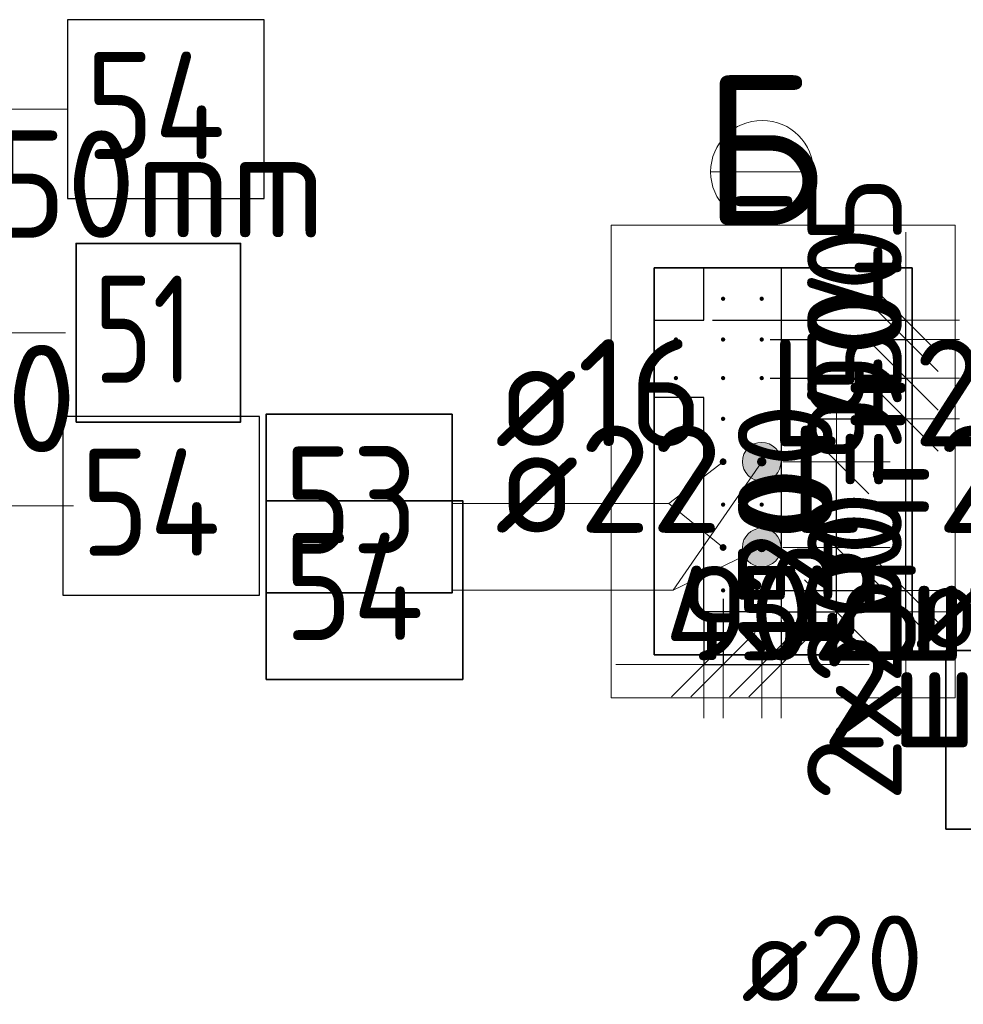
# Model space of a CAD drawing. Header units: millimetres. Extents: x 123094 to 184385, y 26948 to 48500.
# Tile 104 of 108: x 178034 to 180233, y 36292 to 38587. Entities that reach past the tile are written whole.
import ezdxf

# ---------------------------------------------------------------- set-up
doc = ezdxf.new("R2010")
doc.units = ezdxf.units.MM
doc.header["$PDMODE"] = 65
for name, color, linetype, lineweight in [('Standard', 7, 'Continuous', 25), ('Арм.стержн. Выпуски', 180, 'Continuous', 35), ('Размерная линия_ общее', 7, 'Continuous', 13), ('Стена_ общее', 7, 'Continuous', 35)]:
    doc.layers.add(name, color=color, linetype=linetype, lineweight=lineweight)
doc.styles.add('ISOCPEUR', font='ISOCPEUR')
doc.dimstyles.new('DIMSTYLE_5', dxfattribs={"dimtxt": 220, "dimasz": 250, "dimexe": 0, "dimexo": 0, "dimgap": 110, "dimtad": 2, "dimdec": 0, "dimrnd": 5, "dimzin": 12, "dimdsep": 46, "dimtxsty": 'ISOCPEUR', "dimblk1": 'ALL_ML_STRICH', "dimblk2": 'ALL_ML_STRICH', "dimsah": 1, "dimcen": 0, "dimclrd": 7, "dimclre": 256, "dimclrt": 7, "dimadec": 0, "dimazin": 0, "dimtfac": 1, "dimtdec": 0, "dimtix": 1, "dimtmove": 2, "dimatfit": 3, "dimfxl": 0, "dimtvp": 1.2, "dimtzin": 0, "dimlwd": 0, "dimlwe": -3, "dimarcsym": 0})

# ---------------------------------------------------------------- blocks, each defined once
blk = doc.blocks.new('ALL_ML_STRICH')
at = {"color": 0, "linetype": 'ByBlock', "lineweight": -2}
for p, q in [((0, -0.5), (0, 0.5)), ((-0.3, -0.3), (0.3, 0.3)), ((-1, 0), (0.5, 0))]:
    blk.add_line(p, q, dxfattribs=at)
blk = doc.blocks.new('*D228')
at = {"layer": 'DEFPOINTS', "color": 7, "linetype": 'Continuous', "lineweight": 13, "transparency": 33554687}
for p in [(179768.1, 37256.7), (179808.1, 37206.7), (180099.3, 37206.7)]:
    blk.add_point(p, dxfattribs=at)
at = {"layer": 'Размерная линия_ общее', "color": 253, "linetype": 'Continuous', "lineweight": -2, "true_color": 0xa0a0a0, "transparency": 33554687}
for p, q in [((179788.1, 37256.7), (180099.3, 37256.7)), ((179828.1, 37206.7), (180099.3, 37206.7))]:
    blk.add_line(p, q, dxfattribs=at)
at = {"layer": 'Размерная линия_ общее', "color": 7, "linetype": 'Continuous', "lineweight": -2, "transparency": 33554687}
blk.add_line((180099.3, 37206.7), (180099.3, 37256.7), dxfattribs=at)
at = {"layer": 'Размерная линия_ общее', "color": 7, "linetype": 'Continuous', "lineweight": 13, "transparency": 33554687, "xscale": 250, "yscale": 250, "zscale": 250}
for p, rotation in [((180099.3, 37206.7), 270), ((180099.3, 37256.7), 90)]:
    blk.add_blockref('ALL_ML_STRICH', p, dxfattribs=dict(at, rotation=rotation))
at = {"layer": 'Размерная линия_ общее', "color": 7, "linetype": 'Continuous', "lineweight": 13, "transparency": 33554687, "insert": (179979.4, 37287), "char_height": 220, "width": 440, "attachment_point": 5, "rotation": 90, "style": 'ISOCPEUR'}
blk.add_mtext('\\A1;{50}', dxfattribs=at)
blk = doc.blocks.new('*D229')
at = {"layer": 'DEFPOINTS', "color": 7, "linetype": 'Continuous', "lineweight": 13, "transparency": 33554687}
for p in [(179768.1, 37656.7), (179768.1, 37256.7), (180099.3, 37256.7)]:
    blk.add_point(p, dxfattribs=at)
at = {"layer": 'Размерная линия_ общее', "color": 253, "linetype": 'Continuous', "lineweight": -2, "true_color": 0xa0a0a0, "transparency": 33554687}
for p, q in [((179788.1, 37656.7), (180099.3, 37656.7)), ((179788.1, 37256.7), (180099.3, 37256.7))]:
    blk.add_line(p, q, dxfattribs=at)
at = {"layer": 'Размерная линия_ общее', "color": 7, "linetype": 'Continuous', "lineweight": -2, "transparency": 33554687}
blk.add_line((180099.3, 37256.7), (180099.3, 37656.7), dxfattribs=at)
at = {"layer": 'Размерная линия_ общее', "color": 7, "linetype": 'Continuous', "lineweight": 13, "transparency": 33554687, "xscale": 250, "yscale": 250, "zscale": 250}
for p, rotation in [((180099.3, 37656.7), 90), ((180099.3, 37256.7), 270)]:
    blk.add_blockref('ALL_ML_STRICH', p, dxfattribs=dict(at, rotation=rotation))
at = {"layer": 'Размерная линия_ общее', "color": 7, "linetype": 'Continuous', "lineweight": 13, "transparency": 33554687, "insert": (179869.3, 36763.7), "char_height": 220, "width": 11, "attachment_point": 1, "rotation": 90, "line_spacing_factor": 0.60241, "style": 'ISOCPEUR'}
blk.add_mtext('2х200=400', dxfattribs=at)
blk = doc.blocks.new('*D230')
at = {"layer": 'DEFPOINTS', "color": 7, "linetype": 'Continuous', "lineweight": 13, "transparency": 33554687}
for p in [(179763.1, 37751.7), (179768.1, 37656.7), (180099.3, 37656.7)]:
    blk.add_point(p, dxfattribs=at)
at = {"layer": 'Размерная линия_ общее', "color": 253, "linetype": 'Continuous', "lineweight": -2, "true_color": 0xa0a0a0, "transparency": 33554687}
for p, q in [((179783.1, 37751.7), (180099.3, 37751.7)), ((179788.1, 37656.7), (180099.3, 37656.7))]:
    blk.add_line(p, q, dxfattribs=at)
at = {"layer": 'Размерная линия_ общее', "color": 7, "linetype": 'Continuous', "lineweight": -2, "transparency": 33554687}
blk.add_line((180099.3, 37656.7), (180099.3, 37751.7), dxfattribs=at)
at = {"layer": 'Размерная линия_ общее', "color": 7, "linetype": 'Continuous', "lineweight": 13, "transparency": 33554687, "xscale": 250, "yscale": 250, "zscale": 250}
for p, rotation in [((180099.3, 37656.7), 270), ((180099.3, 37751.7), 90)]:
    blk.add_blockref('ALL_ML_STRICH', p, dxfattribs=dict(at, rotation=rotation))
at = {"layer": 'Размерная линия_ общее', "color": 7, "linetype": 'Continuous', "lineweight": 13, "transparency": 33554687, "insert": (179979.3, 37715.2), "char_height": 220, "width": 440, "attachment_point": 5, "rotation": 90, "style": 'ISOCPEUR'}
blk.add_mtext('\\A1;{95}', dxfattribs=at)
blk = doc.blocks.new('*D231')
at = {"layer": 'DEFPOINTS', "color": 7, "linetype": 'Continuous', "lineweight": 13, "transparency": 33554687}
for p in [(179763.1, 37841.7), (179763.1, 37751.7), (180099.3, 37751.7)]:
    blk.add_point(p, dxfattribs=at)
at = {"layer": 'Размерная линия_ общее', "color": 253, "linetype": 'Continuous', "lineweight": -2, "true_color": 0xa0a0a0, "transparency": 33554687}
for p, q in [((179783.1, 37841.7), (180099.3, 37841.7)), ((179783.1, 37751.7), (180099.3, 37751.7))]:
    blk.add_line(p, q, dxfattribs=at)
at = {"layer": 'Размерная линия_ общее', "color": 7, "linetype": 'Continuous', "lineweight": -2, "transparency": 33554687}
blk.add_line((180099.3, 37751.7), (180099.3, 37841.7), dxfattribs=at)
at = {"layer": 'Размерная линия_ общее', "color": 7, "linetype": 'Continuous', "lineweight": 13, "transparency": 33554687, "xscale": 250, "yscale": 250, "zscale": 250}
for p, rotation in [((180099.3, 37751.7), 270), ((180099.3, 37841.7), 90)]:
    blk.add_blockref('ALL_ML_STRICH', p, dxfattribs=dict(at, rotation=rotation))
at = {"layer": 'Размерная линия_ общее', "color": 7, "linetype": 'Continuous', "lineweight": 13, "transparency": 33554687, "insert": (179979.3, 37807.7), "char_height": 220, "width": 440, "attachment_point": 5, "rotation": 90, "style": 'ISOCPEUR'}
blk.add_mtext('\\A1;{90}', dxfattribs=at)
blk = doc.blocks.new('*D232')
at = {"layer": 'DEFPOINTS', "color": 7, "linetype": 'Continuous', "lineweight": 13, "transparency": 33554687}
for p in [(179628.1, 37886.7), (179763.1, 37841.7), (180099.3, 37841.7)]:
    blk.add_point(p, dxfattribs=at)
at = {"layer": 'Размерная линия_ общее', "color": 253, "linetype": 'Continuous', "lineweight": -2, "true_color": 0xa0a0a0, "transparency": 33554687}
for p, q in [((179648.1, 37886.7), (180099.3, 37886.7)), ((179783.1, 37841.7), (180099.3, 37841.7))]:
    blk.add_line(p, q, dxfattribs=at)
at = {"layer": 'Размерная линия_ общее', "color": 7, "linetype": 'Continuous', "lineweight": -2, "transparency": 33554687}
blk.add_line((180099.3, 37841.7), (180099.3, 37886.7), dxfattribs=at)
at = {"layer": 'Размерная линия_ общее', "color": 7, "linetype": 'Continuous', "lineweight": 13, "transparency": 33554687, "xscale": 250, "yscale": 250, "zscale": 250}
for p, rotation in [((180099.3, 37841.7), 270), ((180099.3, 37886.7), 90)]:
    blk.add_blockref('ALL_ML_STRICH', p, dxfattribs=dict(at, rotation=rotation))
at = {"layer": 'Размерная линия_ общее', "color": 7, "linetype": 'Continuous', "lineweight": 13, "transparency": 33554687, "insert": (179979.5, 38062), "char_height": 220, "width": 440, "attachment_point": 5, "rotation": 90, "style": 'ISOCPEUR'}
blk.add_mtext('\\A1;{45}', dxfattribs=at)
blk = doc.blocks.new('*D233')
at = {"layer": 'DEFPOINTS', "color": 7, "linetype": 'Continuous', "lineweight": 13, "transparency": 33554687}
for p in [(179872.9, 37356.7), (179808.1, 37206.7), (179937.6, 37206.7)]:
    blk.add_point(p, dxfattribs=at)
at = {"layer": 'Размерная линия_ общее', "color": 253, "linetype": 'Continuous', "lineweight": -2, "true_color": 0xa0a0a0, "transparency": 33554687}
for p, q in [((179937.6, 37356.7), (179937.6, 37356.7)), ((179828.1, 37206.7), (179937.6, 37206.7))]:
    blk.add_line(p, q, dxfattribs=at)
at = {"layer": 'Размерная линия_ общее', "color": 7, "linetype": 'Continuous', "lineweight": -2, "transparency": 33554687}
blk.add_line((179937.6, 37206.7), (179937.6, 37356.7), dxfattribs=at)
at = {"layer": 'Размерная линия_ общее', "color": 7, "linetype": 'Continuous', "lineweight": 13, "transparency": 33554687, "xscale": 250, "yscale": 250, "zscale": 250}
for p, rotation in [((179937.6, 37356.7), 90), ((179937.6, 37206.7), 270)]:
    blk.add_blockref('ALL_ML_STRICH', p, dxfattribs=dict(at, rotation=rotation))
at = {"layer": 'Размерная линия_ общее', "color": 7, "linetype": 'Continuous', "lineweight": 13, "transparency": 33554687, "insert": (179817.6, 37314.7), "char_height": 220, "width": 660, "attachment_point": 5, "rotation": 90, "style": 'ISOCPEUR'}
blk.add_mtext('\\A1;{150}', dxfattribs=at)
blk = doc.blocks.new('*D234')
at = {"layer": 'DEFPOINTS', "color": 7, "linetype": 'Continuous', "lineweight": 13, "transparency": 33554687}
for p in [(179888.1, 37556.7), (179872.9, 37356.7), (179937.6, 37356.7)]:
    blk.add_point(p, dxfattribs=at)
at = {"layer": 'Размерная линия_ общее', "color": 253, "linetype": 'Continuous', "lineweight": -2, "true_color": 0xa0a0a0, "transparency": 33554687}
for p, q in [((179937.6, 37556.7), (179937.6, 37556.7)), ((179937.6, 37356.7), (179937.6, 37356.7))]:
    blk.add_line(p, q, dxfattribs=at)
at = {"layer": 'Размерная линия_ общее', "color": 7, "linetype": 'Continuous', "lineweight": -2, "transparency": 33554687}
blk.add_line((179937.6, 37356.7), (179937.6, 37556.7), dxfattribs=at)
at = {"layer": 'Размерная линия_ общее', "color": 7, "linetype": 'Continuous', "lineweight": 13, "transparency": 33554687, "xscale": 250, "yscale": 250, "zscale": 250}
for p, rotation in [((179937.6, 37556.7), 90), ((179937.6, 37356.7), 270)]:
    blk.add_blockref('ALL_ML_STRICH', p, dxfattribs=dict(at, rotation=rotation))
at = {"layer": 'Размерная линия_ общее', "color": 7, "linetype": 'Continuous', "lineweight": 13, "transparency": 33554687, "insert": (179817.6, 37467.7), "char_height": 220, "width": 660, "attachment_point": 5, "rotation": 90, "style": 'ISOCPEUR'}
blk.add_mtext('\\A1;{200}', dxfattribs=at)
blk = doc.blocks.new('*D235')
at = {"layer": 'DEFPOINTS', "color": 7, "linetype": 'Continuous', "lineweight": 13, "transparency": 33554687}
for p in [(179673.1, 37256.7), (179628.1, 37206.7), (179628.1, 37083.6)]:
    blk.add_point(p, dxfattribs=at)
at = {"layer": 'Размерная линия_ общее', "color": 253, "linetype": 'Continuous', "lineweight": -2, "true_color": 0xa0a0a0, "transparency": 33554687}
for p, q in [((179673.1, 37236.7), (179673.1, 37083.6)), ((179628.1, 37186.7), (179628.1, 37083.6))]:
    blk.add_line(p, q, dxfattribs=at)
at = {"layer": 'Размерная линия_ общее', "color": 7, "linetype": 'Continuous', "lineweight": -2, "transparency": 33554687}
blk.add_line((179628.1, 37083.6), (179673.1, 37083.6), dxfattribs=at)
at = {"layer": 'Размерная линия_ общее', "color": 7, "linetype": 'Continuous', "lineweight": 13, "transparency": 33554687, "xscale": 250, "yscale": 250, "zscale": 250}
blk.add_blockref('ALL_ML_STRICH', (179673.1, 37083.6), dxfattribs=at)
at = {"layer": 'Размерная линия_ общее', "color": 7, "linetype": 'Continuous', "lineweight": 13, "transparency": 33554687, "xscale": 250, "yscale": 250, "zscale": 250, "rotation": 180}
blk.add_blockref('ALL_ML_STRICH', (179628.1, 37083.6), dxfattribs=at)
at = {"layer": 'Размерная линия_ общее', "color": 7, "linetype": 'Continuous', "lineweight": 13, "transparency": 33554687, "insert": (179698.9, 37203.7), "char_height": 220, "width": 440, "attachment_point": 5, "style": 'ISOCPEUR'}
blk.add_mtext('\\A1;{45}', dxfattribs=at)
blk = doc.blocks.new('*D236')
at = {"layer": 'DEFPOINTS', "color": 7, "linetype": 'Continuous', "lineweight": 13, "transparency": 33554687}
for p in [(179673.1, 37256.7), (179763.1, 37256.7), (179673.1, 37083.6)]:
    blk.add_point(p, dxfattribs=at)
at = {"layer": 'Размерная линия_ общее', "color": 253, "linetype": 'Continuous', "lineweight": -2, "true_color": 0xa0a0a0, "transparency": 33554687}
for p, q in [((179673.1, 37236.7), (179673.1, 37083.6)), ((179763.1, 37236.7), (179763.1, 37083.6))]:
    blk.add_line(p, q, dxfattribs=at)
at = {"layer": 'Размерная линия_ общее', "color": 7, "linetype": 'Continuous', "lineweight": -2, "transparency": 33554687}
blk.add_line((179673.1, 37083.6), (179763.1, 37083.6), dxfattribs=at)
at = {"layer": 'Размерная линия_ общее', "color": 7, "linetype": 'Continuous', "lineweight": 13, "transparency": 33554687, "xscale": 250, "yscale": 250, "zscale": 250}
blk.add_blockref('ALL_ML_STRICH', (179763.1, 37083.6), dxfattribs=at)
at = {"layer": 'Размерная линия_ общее', "color": 7, "linetype": 'Continuous', "lineweight": 13, "transparency": 33554687, "xscale": 250, "yscale": 250, "zscale": 250, "rotation": 180}
blk.add_blockref('ALL_ML_STRICH', (179673.1, 37083.6), dxfattribs=at)
at = {"layer": 'Размерная линия_ общее', "color": 7, "linetype": 'Continuous', "lineweight": 13, "transparency": 33554687, "insert": (179729.1, 37203.6), "char_height": 220, "width": 440, "attachment_point": 5, "style": 'ISOCPEUR'}
blk.add_mtext('\\A1;{90}', dxfattribs=at)
blk = doc.blocks.new('*D237')
at = {"layer": 'DEFPOINTS', "color": 7, "linetype": 'Continuous', "lineweight": 13, "transparency": 33554687}
for p in [(179763.1, 37256.7), (179808.1, 37206.7), (179763.1, 37083.6)]:
    blk.add_point(p, dxfattribs=at)
at = {"layer": 'Размерная линия_ общее', "color": 253, "linetype": 'Continuous', "lineweight": -2, "true_color": 0xa0a0a0, "transparency": 33554687}
for p, q in [((179763.1, 37236.7), (179763.1, 37083.6)), ((179808.1, 37186.7), (179808.1, 37083.6))]:
    blk.add_line(p, q, dxfattribs=at)
at = {"layer": 'Размерная линия_ общее', "color": 7, "linetype": 'Continuous', "lineweight": -2, "transparency": 33554687}
blk.add_line((179763.1, 37083.6), (179808.1, 37083.6), dxfattribs=at)
at = {"layer": 'Размерная линия_ общее', "color": 7, "linetype": 'Continuous', "lineweight": 13, "transparency": 33554687, "xscale": 250, "yscale": 250, "zscale": 250}
blk.add_blockref('ALL_ML_STRICH', (179808.1, 37083.6), dxfattribs=at)
at = {"layer": 'Размерная линия_ общее', "color": 7, "linetype": 'Continuous', "lineweight": 13, "transparency": 33554687, "xscale": 250, "yscale": 250, "zscale": 250, "rotation": 180}
blk.add_blockref('ALL_ML_STRICH', (179763.1, 37083.6), dxfattribs=at)
at = {"layer": 'Размерная линия_ общее', "color": 7, "linetype": 'Continuous', "lineweight": 13, "transparency": 33554687, "insert": (179980, 37204.2), "char_height": 220, "width": 440, "attachment_point": 5, "style": 'ISOCPEUR'}
blk.add_mtext('\\A1;{45}', dxfattribs=at)

msp = doc.modelspace()

# ---------------------------------------------------------------- hatches: boundary and pattern name
at = {"layer": 'Арм.стержн. Выпуски', "linetype": 'Continuous', "lineweight": 35, "transparency": 33554687}
for color, points in [(4, [(179678.1, 37936.7), (179677.7, 37938.6), (179676.6, 37940.2), (179675, 37941.3), (179673.1, 37941.7), (179671.2, 37941.3), (179669.5, 37940.2), (179668.5, 37938.6), (179668.1, 37936.7), (179668.5, 37934.8), (179669.5, 37933.2), (179671.2, 37932.1), (179673.1, 37931.7), (179675, 37932.1), (179676.6, 37933.2), (179677.7, 37934.8)]), (4, [(179768.1, 37936.7), (179767.7, 37938.6), (179766.6, 37940.2), (179765, 37941.3), (179763.1, 37941.7), (179761.2, 37941.3), (179759.5, 37940.2), (179758.5, 37938.6), (179758.1, 37936.7), (179758.5, 37934.8), (179759.5, 37933.2), (179761.2, 37932.1), (179763.1, 37931.7), (179765, 37932.1), (179766.6, 37933.2), (179767.7, 37934.8)]), (4, [(179568.1, 37841.7), (179567.7, 37843.6), (179566.6, 37845.2), (179565, 37846.3), (179563.1, 37846.7), (179561.2, 37846.3), (179559.5, 37845.2), (179558.5, 37843.6), (179558.1, 37841.7), (179558.5, 37839.8), (179559.5, 37838.2), (179561.2, 37837.1), (179563.1, 37836.7), (179565, 37837.1), (179566.6, 37838.2), (179567.7, 37839.8)]), (4, [(179678.1, 37841.7), (179677.7, 37843.6), (179676.6, 37845.2), (179675, 37846.3), (179673.1, 37846.7), (179671.2, 37846.3), (179669.5, 37845.2), (179668.5, 37843.6), (179668.1, 37841.7), (179668.5, 37839.8), (179669.5, 37838.2), (179671.2, 37837.1), (179673.1, 37836.7), (179675, 37837.1), (179676.6, 37838.2), (179677.7, 37839.8)]), (4, [(179768.1, 37841.7), (179767.7, 37843.6), (179766.6, 37845.2), (179765, 37846.3), (179763.1, 37846.7), (179761.2, 37846.3), (179759.5, 37845.2), (179758.5, 37843.6), (179758.1, 37841.7), (179758.5, 37839.8), (179759.5, 37838.2), (179761.2, 37837.1), (179763.1, 37836.7), (179765, 37837.1), (179766.6, 37838.2), (179767.7, 37839.8)]), (4, [(179568.1, 37751.7), (179567.7, 37753.6), (179566.6, 37755.2), (179565, 37756.3), (179563.1, 37756.7), (179561.2, 37756.3), (179559.5, 37755.2), (179558.5, 37753.6), (179558.1, 37751.7), (179558.5, 37749.8), (179559.5, 37748.2), (179561.2, 37747.1), (179563.1, 37746.7), (179565, 37747.1), (179566.6, 37748.2), (179567.7, 37749.8)]), (4, [(179678.1, 37751.7), (179677.7, 37753.6), (179676.6, 37755.2), (179675, 37756.3), (179673.1, 37756.7), (179671.2, 37756.3), (179669.5, 37755.2), (179668.5, 37753.6), (179668.1, 37751.7), (179668.5, 37749.8), (179669.5, 37748.2), (179671.2, 37747.1), (179673.1, 37746.7), (179675, 37747.1), (179676.6, 37748.2), (179677.7, 37749.8)]), (4, [(179768.1, 37751.7), (179767.7, 37753.6), (179766.6, 37755.2), (179765, 37756.3), (179763.1, 37756.7), (179761.2, 37756.3), (179759.5, 37755.2), (179758.5, 37753.6), (179758.1, 37751.7), (179758.5, 37749.8), (179759.5, 37748.2), (179761.2, 37747.1), (179763.1, 37746.7), (179765, 37747.1), (179766.6, 37748.2), (179767.7, 37749.8)]), (4, [(179678.1, 37656.7), (179677.7, 37658.6), (179676.6, 37660.2), (179675, 37661.3), (179673.1, 37661.7), (179671.2, 37661.3), (179669.5, 37660.2), (179668.5, 37658.6), (179668.1, 37656.7), (179668.5, 37654.8), (179669.5, 37653.2), (179671.2, 37652.1), (179673.1, 37651.7), (179675, 37652.1), (179676.6, 37653.2), (179677.7, 37654.8)]), (4, [(179768.1, 37656.7), (179767.7, 37658.6), (179766.6, 37660.2), (179765, 37661.3), (179763.1, 37661.7), (179761.2, 37661.3), (179759.5, 37660.2), (179758.5, 37658.6), (179758.1, 37656.7), (179758.5, 37654.8), (179759.5, 37653.2), (179761.2, 37652.1), (179763.1, 37651.7), (179765, 37652.1), (179766.6, 37653.2), (179767.7, 37654.8)]), (7, [(179681.1, 37556.7), (179680.5, 37559.8), (179678.7, 37562.4), (179676.1, 37564.1), (179673.1, 37564.7), (179670, 37564.1), (179667.4, 37562.4), (179665.7, 37559.8), (179665.1, 37556.7), (179665.7, 37553.7), (179667.4, 37551.1), (179670, 37549.3), (179673.1, 37548.7), (179676.1, 37549.3), (179678.7, 37551.1), (179680.5, 37553.7)]), (7, [(179774.1, 37556.7), (179773.2, 37560.9), (179770.9, 37564.5), (179767.3, 37566.9), (179763.1, 37567.7), (179758.9, 37566.9), (179755.3, 37564.5), (179752.9, 37560.9), (179752.1, 37556.7), (179752.9, 37552.5), (179755.3, 37548.9), (179758.9, 37546.6), (179763.1, 37545.7), (179767.3, 37546.6), (179770.9, 37548.9), (179773.2, 37552.5)]), (4, [(179678.1, 37456.7), (179677.7, 37458.6), (179676.6, 37460.2), (179675, 37461.3), (179673.1, 37461.7), (179671.2, 37461.3), (179669.5, 37460.2), (179668.5, 37458.6), (179668.1, 37456.7), (179668.5, 37454.8), (179669.5, 37453.2), (179671.2, 37452.1), (179673.1, 37451.7), (179675, 37452.1), (179676.6, 37453.2), (179677.7, 37454.8)]), (4, [(179768.1, 37456.7), (179767.7, 37458.6), (179766.6, 37460.2), (179765, 37461.3), (179763.1, 37461.7), (179761.2, 37461.3), (179759.5, 37460.2), (179758.5, 37458.6), (179758.1, 37456.7), (179758.5, 37454.8), (179759.5, 37453.2), (179761.2, 37452.1), (179763.1, 37451.7), (179765, 37452.1), (179766.6, 37453.2), (179767.7, 37454.8)]), (7, [(179681.1, 37356.7), (179680.5, 37359.8), (179678.7, 37362.4), (179676.1, 37364.1), (179673.1, 37364.7), (179670, 37364.1), (179667.4, 37362.4), (179665.7, 37359.8), (179665.1, 37356.7), (179665.7, 37353.7), (179667.4, 37351.1), (179670, 37349.3), (179673.1, 37348.7), (179676.1, 37349.3), (179678.7, 37351.1), (179680.5, 37353.7)]), (7, [(179774.1, 37356.7), (179773.2, 37360.9), (179770.9, 37364.5), (179767.3, 37366.9), (179763.1, 37367.7), (179758.9, 37366.9), (179755.3, 37364.5), (179752.9, 37360.9), (179752.1, 37356.7), (179752.9, 37352.5), (179755.3, 37348.9), (179758.9, 37346.6), (179763.1, 37345.7), (179767.3, 37346.6), (179770.9, 37348.9), (179773.2, 37352.5)]), (4, [(179678.1, 37256.7), (179677.7, 37258.6), (179676.6, 37260.2), (179675, 37261.3), (179673.1, 37261.7), (179671.2, 37261.3), (179669.5, 37260.2), (179668.5, 37258.6), (179668.1, 37256.7), (179668.5, 37254.8), (179669.5, 37253.2), (179671.2, 37252.1), (179673.1, 37251.7), (179675, 37252.1), (179676.6, 37253.2), (179677.7, 37254.8)]), (4, [(179768.1, 37256.7), (179767.7, 37258.6), (179766.6, 37260.2), (179765, 37261.3), (179763.1, 37261.7), (179761.2, 37261.3), (179759.5, 37260.2), (179758.5, 37258.6), (179758.1, 37256.7), (179758.5, 37254.8), (179759.5, 37253.2), (179761.2, 37252.1), (179763.1, 37251.7), (179765, 37252.1), (179766.6, 37253.2), (179767.7, 37254.8)])]:
    msp.add_hatch(color=color, dxfattribs=at).paths.add_polyline_path(points)
at = {"layer": 'Арм.стержн. Выпуски', "linetype": 'Continuous', "lineweight": 13, "transparency": 33554687}
for points in [[(179718.5, 37560.2), (179800.1, 37531.1), (179726.1, 37582.3)], [(179726.1, 37582.3), (179807.7, 37553.2), (179744, 37597.2)], [(179726.1, 37582.3), (179800.1, 37531.1), (179807.7, 37553.2)], [(179744, 37597.2), (179803.6, 37575.8), (179766.6, 37601.3)], [(179744, 37597.2), (179807.7, 37553.2), (179803.6, 37575.8)], [(179766.6, 37601.3), (179803.6, 37575.8), (179788.7, 37593.7)], [(179722.6, 37537.7), (179782.1, 37516.2), (179718.5, 37560.2)], [(179718.5, 37560.2), (179782.1, 37516.2), (179800.1, 37531.1)], [(179759.6, 37512.1), (179722.6, 37537.7), (179737.5, 37519.7)], [(179722.6, 37537.7), (179759.6, 37512.1), (179782.1, 37516.2)], [(179743.6, 37397.3), (179800.1, 37331.6), (179766.6, 37401.3)], [(179766.6, 37401.3), (179800.1, 37331.6), (179807.7, 37353.2)], [(179766.6, 37401.3), (179807.7, 37353.2), (179788.2, 37393.7)], [(179718.5, 37360.2), (179759.5, 37312.1), (179726.1, 37381.9)], [(179726.1, 37381.9), (179782.6, 37316.1), (179743.6, 37397.3)], [(179726.1, 37381.9), (179759.5, 37312.1), (179782.6, 37316.1)], [(179743.6, 37397.3), (179782.6, 37316.1), (179800.1, 37331.6)], [(179788.2, 37393.7), (179807.7, 37353.2), (179803.7, 37376.2)], [(179737.9, 37319.7), (179718.5, 37360.2), (179722.5, 37337.2)], [(179718.5, 37360.2), (179737.9, 37319.7), (179759.5, 37312.1)]]:
    msp.add_hatch(color=7, dxfattribs=at).paths.add_polyline_path(points)

# ---------------------------------------------------------------- linework, layer by layer
at = {"layer": 'Standard', "color": 7, "linetype": 'Continuous', "lineweight": 13, "transparency": 33554687}
msp.add_line((179644.1, 38232.5), (179884.1, 38232.5), dxfattribs=at)
at = {"layer": 'Standard', "color": 52, "linetype": 'Continuous', "lineweight": 13, "transparency": 33554687}
for p, q in [((179512.3, 38008.6), (180113.8, 38008.6)), ((179512.3, 37106.3), (179512.3, 38008.6)), ((179512.3, 38008.6), (180113.8, 38008.6)), ((179512.3, 37106.3), (179512.3, 38008.6)), ((180113.8, 38008.6), (180113.8, 37106.3)), ((180113.8, 38008.6), (180113.8, 37106.3)), ((180113.8, 37106.3), (179512.3, 37106.3)), ((180113.8, 37106.3), (179512.3, 37106.3))]:
    msp.add_line(p, q, dxfattribs=at)
at = {"layer": 'Standard', "color": 52, "linetype": 'Continuous', "lineweight": 35, "transparency": 33554687}
for p, q in [((179512.3, 38008.6), (180113.8, 38008.6)), ((179512.3, 37106.3), (179512.3, 38008.6)), ((179512.3, 38008.6), (180113.8, 38008.6)), ((179512.3, 37106.3), (179512.3, 38008.6)), ((180113.8, 38008.6), (180113.8, 37106.3)), ((180113.8, 38008.6), (180113.8, 37106.3)), ((180113.8, 37106.3), (179512.3, 37106.3)), ((180113.8, 37106.3), (179512.3, 37106.3))]:
    msp.add_line(p, q, dxfattribs=at)
at = {"layer": 'Standard', "color": 7, "linetype": 'Continuous', "lineweight": 25, "transparency": 33554687}
for p, q in [((179578.1, 38008.6), (179858.1, 38008.6)), ((179578.1, 38008.6), (179858.1, 38008.6)), ((179512.3, 37656.7), (179512.3, 37936.7)), ((179512.3, 37656.7), (179512.3, 37936.7))]:
    msp.add_line(p, q, dxfattribs=at)
at = {"layer": 'Standard', "color": 7, "linetype": 'Continuous', "lineweight": 13, "transparency": 33554687}
msp.add_lwpolyline([(179412.3, 37006.3), (180213.8, 37006.3), (180213.8, 38108.6), (179412.3, 38108.6), (179412.3, 37006.3)], dxfattribs=at)
msp.add_circle((179764.1, 38232.5), 120, dxfattribs=at)
at = {"layer": 'Арм.стержн. Выпуски', "color": 7, "linetype": 'Continuous', "lineweight": 13, "transparency": 33554687}
for p, q in [((177630.4, 38379), (178145.4, 38379)), ((177610.4, 37857.4), (178140.4, 37857.4)), ((179726.1, 37582.3), (179726.1, 37582.3)), ((179788.7, 37593.7), (179788.7, 37593.7)), ((179546.4, 37459.2), (179673.1, 37556.7)), ((179556.4, 37257.5), (179763.1, 37556.7)), ((179737.5, 37519.7), (179737.5, 37519.7)), ((179800.1, 37531.1), (179800.1, 37531.1)), ((177644.1, 37454.1), (178159.1, 37454.1)), ((179041.4, 37459.2), (179546.4, 37459.2)), ((179546.4, 37459.2), (179673.1, 37356.7)), ((179743.6, 37397.3), (179743.6, 37397.3)), ((179803.7, 37376.2), (179803.7, 37376.2)), ((179556.4, 37257.5), (179763.1, 37356.7)), ((179722.5, 37337.2), (179722.5, 37337.2)), ((179782.6, 37316.1), (179782.6, 37316.1)), ((179041.4, 37257.5), (179556.4, 37257.5))]:
    msp.add_line(p, q, dxfattribs=at)
at = {"layer": 'Арм.стержн. Выпуски', "color": 7, "linetype": 'Continuous', "lineweight": 25, "transparency": 33554687}
for points in [[(178145.4, 38170.7), (178603.7, 38170.7), (178603.7, 38587.4), (178145.4, 38587.4), (178145.4, 38170.7)], [(178134.1, 37245.8), (178592.4, 37245.8), (178592.4, 37662.4), (178134.1, 37662.4), (178134.1, 37245.8)]]:
    msp.add_lwpolyline(points, dxfattribs=at)
at = {"layer": 'Арм.стержн. Выпуски', "color": 7, "linetype": 'Continuous', "lineweight": 35, "transparency": 33554687}
for points in [[(178165.4, 37649), (178548.7, 37649), (178548.7, 38065.7), (178165.4, 38065.7), (178165.4, 37649)], [(178608.1, 37250.9), (179041.4, 37250.9), (179041.4, 37667.5), (178608.1, 37667.5), (178608.1, 37250.9)], [(178608.1, 37049.2), (179066.4, 37049.2), (179066.4, 37465.9), (178608.1, 37465.9), (178608.1, 37049.2)], [(180191.8, 36699.8), (180625.1, 36699.8), (180625.1, 37116.5), (180191.8, 37116.5), (180191.8, 36699.8)]]:
    msp.add_lwpolyline(points, dxfattribs=at)
at = {"layer": 'Арм.стержн. Выпуски', "color": 7, "linetype": 'Continuous', "lineweight": 13, "transparency": 33554687}
for centre in [(179763.1, 37556.7), (179763.1, 37356.7)]:
    msp.add_circle(centre, 45, dxfattribs=at)
at = {"layer": 'Стена_ общее', "color": 7, "linetype": 'Continuous', "lineweight": 25, "transparency": 33554687}
for p, q in [((179628.1, 37886.7), (179628.1, 38008.6)), ((179628.1, 37886.7), (179628.1, 38008.6)), ((179808.1, 38008.6), (179808.1, 37206.7)), ((179808.1, 38008.6), (179808.1, 37206.7)), ((179512.3, 37886.7), (179628.1, 37886.7)), ((179512.3, 37886.7), (179628.1, 37886.7)), ((179628.1, 37706.7), (179512.3, 37706.7)), ((179628.1, 37706.7), (179512.3, 37706.7)), ((179628.1, 37206.7), (179628.1, 37706.7)), ((179628.1, 37206.7), (179628.1, 37706.7)), ((179808.1, 37206.7), (179628.1, 37206.7)), ((179808.1, 37206.7), (179628.1, 37206.7))]:
    msp.add_line(p, q, dxfattribs=at)

# ---------------------------------------------------------------- texts
at = {"layer": 'Standard', "color": 7, "linetype": 'Continuous', "lineweight": 13, "transparency": 33554687, "attachment_point": 5, "style": 'ISOCPEUR'}
for s, insert, char_height, width in [('\\A1;{\\fISOCPEUR|i0|b0;\\H350.000000;\\W1.000000;\\C7;Б}\\P', (179767.3, 38284.2), 350, 420), ('\\A1;{\\fISOCPEUR|i0|b0;\\H250.000000;\\W1.000000;\\C7;-}\\P', (179767.3, 38190), 250, 272.222)]:
    msp.add_mtext(s, dxfattribs=dict(at, insert=insert, char_height=char_height, width=width))
at = {"layer": 'Арм.стержн. Выпуски', "color": 7, "linetype": 'Continuous', "lineweight": 25, "transparency": 33554687, "attachment_point": 7, "style": 'ISOCPEUR'}
for s, insert, char_height, width in [('\\W0.88;54', (178187.1, 38262.4), 250, 484.994), ('\\W0.94;ø10 L=1250mm ', (176749.1, 38079.1), 250, 2391.341), ('\\W0.75;51', (178207.1, 37740.7), 250, 393.567), ('\\W0.95;ш.400 ', (177386.6, 37579.1), 250, 1118.529), ('\\W0.96;ø16 L=2370mm ', (179141.4, 37592.5), 250, 2443.772), ('\\W0.98;ø22 L=2880mm ', (179141.4, 37390.9), 250, 2496.203), ('\\W0.88;54', (178175.8, 37337.4), 250, 484.994), ('\\W0.87;53', (178649.8, 37342.5), 250, 459.01), ('\\W0.88;54', (178649.8, 37140.9), 250, 484.994), ('\\W0.94;2шт. ', (179878.9, 37092.5), 250, 967.739), ('\\W0.98;ø20 L=2785mm ', (180120.4, 37122.1), 200, 1996.963), ('\\W0.94;2шт. ', (179903.9, 36890.9), 250, 967.739), ('\\W0.98;ø20 L=2785mm ', (179715.4, 36298.7), 200, 1996.963)]:
    msp.add_mtext(s, dxfattribs=dict(at, insert=insert, char_height=char_height, width=width))

# ---------------------------------------------------------------- dimensions: what is measured, and where the dimension line sits
at = {"layer": 'Размерная линия_ общее', "color": 7, "linetype": 'Continuous', "lineweight": 13, "transparency": 33554687}
for base, p1, p2, picture, middle in [((180099.3, 37886.7), (179783.1, 37841.7), (179648.1, 37886.7), '*D232', (179979.5, 38062)), ((180099.3, 37841.7), (179783.1, 37751.7), (179783.1, 37841.7), '*D231', (179979.3, 37807.7)), ((180099.3, 37751.7), (179788.1, 37656.7), (179783.1, 37751.7), '*D230', (179979.3, 37715.2)), ((179937.6, 37556.7), (179937.6, 37356.7), (179937.6, 37556.7), '*D234', (179817.6, 37467.7)), ((179937.6, 37356.7), (179828.1, 37206.7), (179937.6, 37356.7), '*D233', (179817.6, 37314.7)), ((180099.3, 37256.7), (179828.1, 37206.7), (179788.1, 37256.7), '*D228', (179979.4, 37287))]:
    dim = msp.add_linear_dim(base=base, p1=p1, p2=p2, angle=90, dimstyle='DIMSTYLE_5', override={"dimpost": '<>', "dimclrd": 7, "dimclre": 253, "dimclrt": 7, "dimlwd": 0, "dimlwe": 65533}, dxfattribs=at)
    dim.commit()
    dim.dimension.update_dxf_attribs({"geometry": picture, "text_midpoint": middle, "dimtype": 160})
dim = msp.add_linear_dim(base=(180099.3, 37656.7), p1=(179788.1, 37256.7), p2=(179788.1, 37656.7), angle=90, text='2х200=400', dimstyle='DIMSTYLE_5', override={"dimpost": '<>', "dimclrd": 7, "dimclre": 253, "dimclrt": 7, "dimlwd": 0, "dimlwe": 65533}, dxfattribs=at)
dim.commit()
dim.dimension.update_dxf_attribs({"geometry": '*D229', "text_midpoint": (179725.3, 37456.7), "dimtype": 160})
for base, p1, p2, picture, middle in [((179673.1, 37083.6), (179628.1, 37186.7), (179673.1, 37236.7), '*D235', (179698.9, 37203.7)), ((179763.1, 37083.6), (179673.1, 37236.7), (179763.1, 37236.7), '*D236', (179729.1, 37203.6)), ((179808.1, 37083.6), (179763.1, 37236.7), (179808.1, 37186.7), '*D237', (179980, 37204.2))]:
    dim = msp.add_linear_dim(base=base, p1=p1, p2=p2, dimstyle='DIMSTYLE_5', override={"dimpost": '<>', "dimclrd": 7, "dimclre": 253, "dimclrt": 7, "dimlwd": 0, "dimlwe": 65533}, dxfattribs=at)
    dim.commit()
    dim.dimension.update_dxf_attribs({"geometry": picture, "text_midpoint": middle, "dimtype": 160})

doc.saveas('drawing.dxf')
